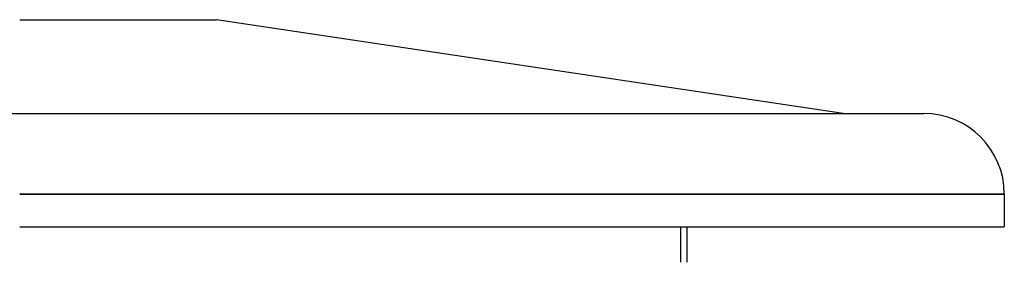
# Model space of a CAD drawing. Header units: millimetres. Extents: x -380 to 380, y -254 to 320.
# Tile 12 of 12: x 0 to 380, y 87 to 181. Entities that reach past the tile are written whole.
import ezdxf

# ---------------------------------------------------------------- set-up
doc = ezdxf.new("R2010")
doc.units = ezdxf.units.MM
doc.layers.add('HIDDEN', color=7, linetype='Continuous')
doc.layers.add('THICK', color=7, linetype='Continuous')

msp = doc.modelspace()

# ---------------------------------------------------------------- linework, layer by layer
at = {"layer": 'HIDDEN'}
for p, q in [((380, 113.14), (0, 113.14)), ((0, 100.5), (255, 100.5)), ((255, 100.5), (255, 86.77))]:
    msp.add_line(p, q, dxfattribs=at)
at = {"layer": 'THICK'}
for p, q in [((0, 180.5), (76, 180.5)), ((317.8, 144.24), (76, 180.5)), ((-348.9, 144.24), (348.9, 144.24)), ((0, 113.14), (380, 113.14)), ((380, 113.14), (380, 100.5)), ((0, 100.5), (380, 100.5)), ((257.5, 100.5), (257.5, 86.77))]:
    msp.add_line(p, q, dxfattribs=at)
msp.add_arc((348.9, 113.14), 31.1, 0, 90, dxfattribs=at)

doc.saveas('drawing.dxf')
